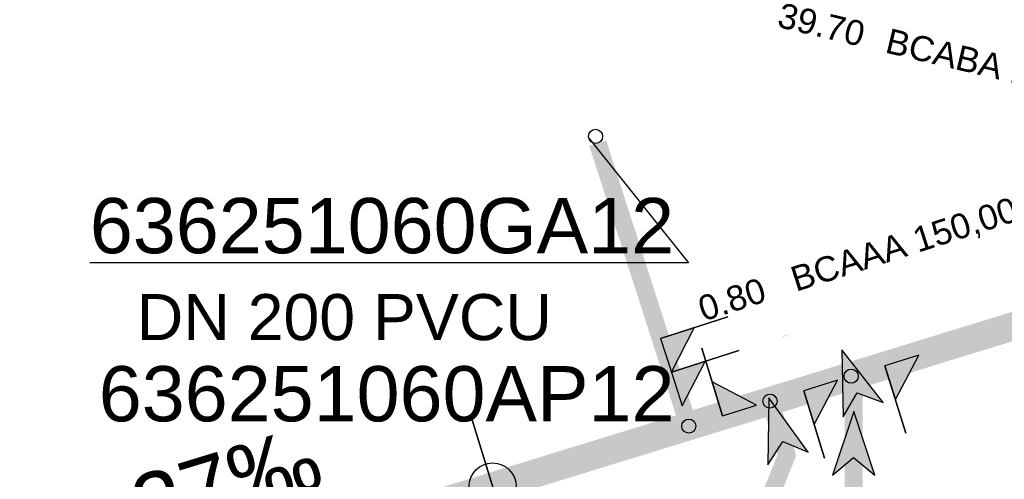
# Model space of a CAD drawing. Extents: x 356718 to 357658, y 5762241 to 5762615.
# Tile 64 of 157: x 357118 to 357132, y 5762342 to 5762348. Entities that reach past the tile are written whole.
import ezdxf
from ezdxf.enums import TextEntityAlignment as Align

# ---------------------------------------------------------------- set-up
doc = ezdxf.new("R2010")
doc.units = 0
doc.header["$MEASUREMENT"] = 0
doc.linetypes.add('AUSGEZOGEN', pattern=[0])
doc.linetypes.add('STRICHPUNKT', pattern=[5, 2, -1, 1, -1])
doc.layers.get('0').update_dxf_attribs({"linetype": 'AUSGEZOGEN'})
for name, color, linetype, true_color in [('111_00131_Symbol', 7, 'AUSGEZOGEN', 0x000000), ('114_00133_Schachtnummer', 7, 'AUSGEZOGEN', 0x000000), ('121_10376_Haltungen_Mischwasser', 6, 'STRICHPUNKT', 0xff00ff), ('121_10399_Haltungen_Mischwasser', 6, 'STRICHPUNKT', 0xff00ff), ('123_00137_Fliessrichtungspfeil', 7, 'AUSGEZOGEN', 0x000000), ('124_10395_Standard1', 7, 'AUSGEZOGEN', 0x000000), ('124_10626_Standard__Laenge____1', 7, 'AUSGEZOGEN', 0x000000), ('141_10677_Stutzen__alle__aus_DW', 7, 'AUSGEZOGEN', 0x000000), ('141_10868_Stutzen__141_', 7, 'AUSGEZOGEN', 0x000000)]:
    doc.layers.add(name, color=color, linetype=linetype, true_color=true_color)
doc.styles.add('ARIAL', font='arial.ttf', dxfattribs={"height": 1.5})
doc.styles.get("Standard").update_dxf_attribs({"font": 'arial.ttf', "height": 1})

# ---------------------------------------------------------------- blocks, each defined once
blk = doc.blocks.new('F00')
at = {"color": 0}
blk.add_circle((0, 0), 0.1, dxfattribs=at)
blk = doc.blocks.new('FLI')
at = {"color": 0, "linetype": 'AUSGEZOGEN'}
blk.add_lwpolyline([(-0.4, 0), (-0.9, -0.6), (0.9, 0), (-0.9, 0.6), (-0.4, 0)], close=True, dxfattribs=at)
at = {"color": 0}
for points in [[(-0.4, 0), (0.9, 0), (-0.9, 0.6)], [(-0.9, -0.6), (0.9, 0), (-0.4, 0)]]:
    blk.add_solid(points, dxfattribs=at)

msp = doc.modelspace()

# ---------------------------------------------------------------- linework, layer by layer
at = {"layer": '114_00133_Schachtnummer', "color": 18, "linetype": 'AUSGEZOGEN', "true_color": 0x000000}
msp.add_lwpolyline([(357125.672009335, 5762346.55273111), (357127.080462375, 5762344.78950275), (357118.625262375, 5762344.78950275)], dxfattribs=at)
at = {"layer": '121_10376_Haltungen_Mischwasser', "color": 6, "linetype": 'STRICHPUNKT', "true_color": 0xff00ff, "const_width": 0.4}
msp.add_lwpolyline([(357098.177693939, 5762333.57183784), (357141.146812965, 5762346.81208876)], dxfattribs=at)
at = {"layer": '121_10399_Haltungen_Mischwasser', "color": 6, "linetype": 'STRICHPUNKT', "true_color": 0xff00ff, "const_width": 0.25}
for points in [[(357125.799600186, 5762346.48180717), (357127.055403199, 5762342.57518231)], [(357130.650591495, 5762337.37055736), (357129.415378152, 5762341.38414871), (357129.415378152, 5762343.08740096), (357129.413770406, 5762343.09188176)], [(357129.302236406, 5762335.34412966), (357127.728662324, 5762340.2100622), (357128.47280166, 5762342.07041054), (357128.262996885, 5762342.73760738)]]:
    msp.add_lwpolyline(points, dxfattribs=at)
at = {"layer": '141_10677_Stutzen__alle__aus_DW', "color": 18, "linetype": 'AUSGEZOGEN', "true_color": 0x000000}
for points in [[(357126.841174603, 5762343.24161705), (357127.793195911, 5762343.54764879)], [(357126.841174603, 5762343.24161705), (357126.994190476, 5762342.76560639), (357127.317185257, 5762343.39463292)]]:
    msp.add_lwpolyline(points, close=True, dxfattribs=at)
at = {"layer": '141_10677_Stutzen__alle__aus_DW', "color": 18, "true_color": 0x000000}
msp.add_solid([(357126.841174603, 5762343.24161705), (357126.994190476, 5762342.76560639), (357127.317185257, 5762343.39463292)], dxfattribs=at)
at = {"layer": '141_10868_Stutzen__141_', "color": 18, "linetype": 'AUSGEZOGEN', "true_color": 0x000000}
for points in [[(357126.68815873, 5762343.7176277), (357127.640180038, 5762344.02365945)], [(357126.68815873, 5762343.7176277), (357126.841174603, 5762343.24161705), (357127.164169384, 5762343.87064357)], [(357127.564298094, 5762342.62685273), (357127.269826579, 5762343.58251299)], [(357129.857882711, 5762343.33358437), (357130.005118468, 5762342.85575424), (357130.335712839, 5762343.48082012)], [(357129.857882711, 5762343.33358437), (357130.152354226, 5762342.37792411)], [(357127.564298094, 5762342.62685273), (357128.042128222, 5762342.77408849), (357127.417062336, 5762343.10468286)], [(357128.711090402, 5762342.98021855), (357128.85832616, 5762342.50238842), (357129.188920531, 5762343.12745431)], [(357128.711090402, 5762342.98021855), (357129.005561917, 5762342.02455829)], [(357124.609524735, 5762340.66998932), (357124.020581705, 5762342.58130984)]]:
    msp.add_lwpolyline(points, close=True, dxfattribs=at)
at = {"layer": '141_10868_Stutzen__141_', "color": 18, "true_color": 0x000000}
msp.add_circle((357124.31505322, 5762341.62564958), 0.333333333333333, dxfattribs=at)
for points in [[(357126.68815873, 5762343.7176277), (357126.841174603, 5762343.24161705), (357127.164169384, 5762343.87064357)], [(357129.857882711, 5762343.33358437), (357130.005118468, 5762342.85575424), (357130.335712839, 5762343.48082012)], [(357127.564298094, 5762342.62685273), (357128.042128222, 5762342.77408849), (357127.417062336, 5762343.10468286)], [(357128.711090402, 5762342.98021855), (357128.85832616, 5762342.50238842), (357129.188920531, 5762343.12745431)]]:
    msp.add_solid(points, dxfattribs=at)

# ---------------------------------------------------------------- block references
at = {"layer": '111_00131_Symbol', "color": 18, "true_color": 0x000000}
msp.add_blockref('F00', (357125.769, 5762346.577000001), dxfattribs=at)
at = {"layer": '111_00131_Symbol', "color": 18, "true_color": 0x000000, "rotation": 197.1}
for p in [(357129.38, 5762343.186000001), (357128.2329999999, 5762342.833), (357127.086, 5762342.48)]:
    msp.add_blockref('F00', p, dxfattribs=at)
at = {"layer": '123_00137_Fliessrichtungspfeil', "color": 18, "true_color": 0x000000, "xscale": 0.5, "yscale": 0.5, "zscale": 0.5}
for p, rotation in [((357129.397689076, 5762343.13670048), 109.7), ((357128.35290083, 5762342.45170527), 107.4), ((357129.415378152, 5762342.23577484), 89.9)]:
    msp.add_blockref('FLI', p, dxfattribs=dict(at, rotation=rotation))

# ---------------------------------------------------------------- texts
at = {"layer": '114_00133_Schachtnummer', "color": 18, "true_color": 0x000000, "style": 'ARIAL'}
for s, p in [('636251060GA12', (357118.625262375, 5762345.70542216)), ('636251060AP12', (357118.751639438, 5762343.32821084))]:
    msp.add_text(s, height=0.7813565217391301, dxfattribs=at).set_placement(p, align=Align.TOP_LEFT)
at = {"layer": '124_10395_Standard1', "color": 18, "true_color": 0x000000, "style": 'ARIAL'}
msp.add_text('DN 400 PVCU ; 44,72m ; 3,27‰', height=0.911582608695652, rotation=17, dxfattribs=at).set_placement((357104.171277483, 5762337.14802688), align=Align.TOP_LEFT)
at = {"layer": '124_10626_Standard__Laenge____1', "color": 18, "true_color": 0x000000, "style": 'ARIAL'}
msp.add_text('DN 200 PVCU', height=0.651130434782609, dxfattribs=at).set_placement((357119.288223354, 5762344.34679295), align=Align.TOP_LEFT)
at = {"layer": '141_10677_Stutzen__alle__aus_DW', "color": 18, "true_color": 0x000000}
msp.add_text('0.80', height=0.00706521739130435, rotation=17.8, dxfattribs=at).set_placement((357128.421125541, 5762343.75355607), align=Align.TOP_RIGHT)
msp.add_text('BCAAA 150,00mm', height=0.00706521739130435, rotation=17.8, dxfattribs=at).set_placement((357128.422386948, 5762343.75396155), align=Align.TOP_LEFT)
at = {"layer": '141_10868_Stutzen__141_', "color": 18, "true_color": 0x000000}
for s, rotation, p in [('39.70', 346.6, (357128.4005758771, 5762348.47233128)), ('BCABA 150,00mm', 346.6, (357129.926028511, 5762348.1089172)), ('BCAAA 150,00mm', 17.8, (357128.492205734, 5762344.71415468)), ('0.80', 17.8, (357127.184500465, 5762344.29429646))]:
    msp.add_text(s, height=0.3532608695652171, rotation=rotation, dxfattribs=at).set_placement(p, align=Align.TOP_LEFT)

doc.saveas('drawing.dxf')
